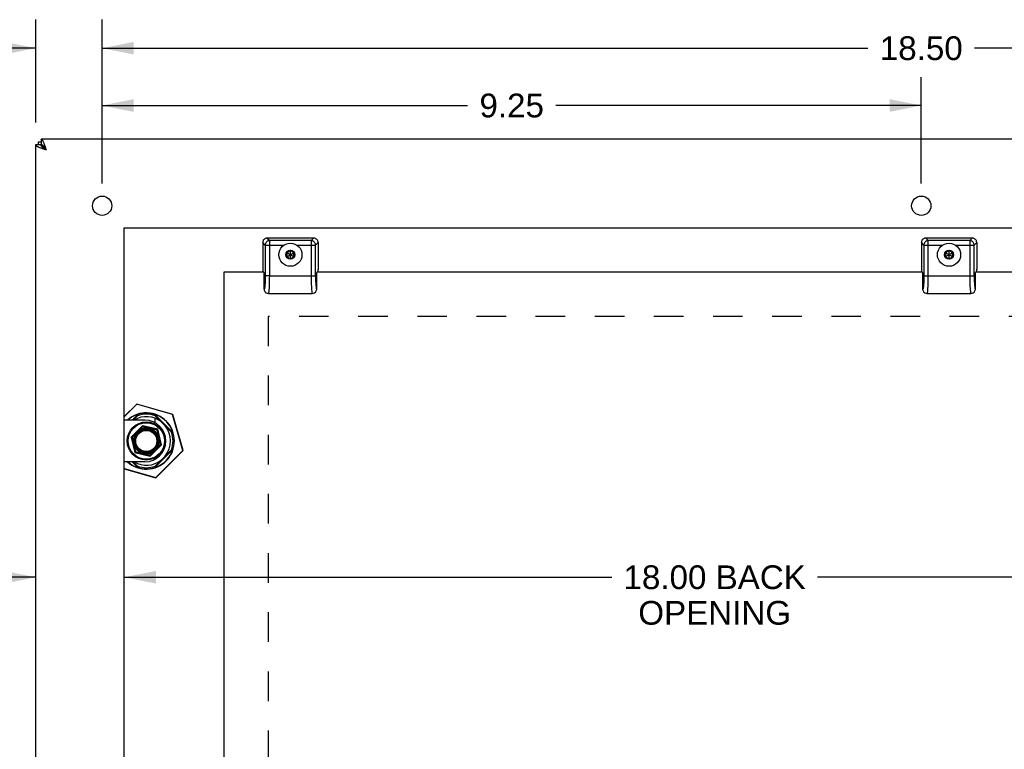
# Model space of a CAD drawing. Header units: inches. Extents: x 0 to 60.7, y 0 to 39.3.
# Tile 14 of 16: x 37.1 to 48.3, y 21.4 to 29.7. Entities that reach past the tile are written whole.
import ezdxf

# ---------------------------------------------------------------- set-up
doc = ezdxf.new("R2010")
doc.units = ezdxf.units.IN
doc.header["$LTSCALE"] = 3.339286
doc.header["$MEASUREMENT"] = 0
doc.linetypes.add('HIDDEN', pattern=[0.2, 0.1, -0.1])
doc.layers.get('0').update_dxf_attribs({"linetype": 'CONTINUOUS'})
for name, color, linetype in [('02___PRT_ALL_AXES', 7, 'CONTINUOUS'), ('DEFAULT_2', 8, 'HIDDEN'), ('DIMENSIONS', 7, 'CONTINUOUS')]:
    doc.layers.add(name, color=color, linetype=linetype)
doc.styles.get("Standard").update_dxf_attribs({"font": 'arial.ttf'})
doc.dimstyles.new('DIMSTYLE_1', dxfattribs={"dimtxt": 0.267857, "dimasz": 0.357143, "dimexe": 0.09, "dimexo": 0.07, "dimgap": 0.0375, "dimtad": 0, "dimtih": 1, "dimtoh": 1, "dimzin": 4, "dimdsep": 46, "dimtxsty": 'Standard', "dimblk": '_FILLED', "dimblk1": '_FILLED', "dimblk2": '_FILLED', "dimcen": 0.09, "dimazin": 1, "dimtfac": 1, "dimtofl": 0, "dimtmove": 0, "dimatfit": 3, "dimldrblk": '_FILLED', "dimfxl": 0, "dimtolj": 1, "dimtzin": 4, "dimarcsym": 0})

# ---------------------------------------------------------------- blocks, each defined once
blk = doc.blocks.new('_FILLED')
at = {"color": 0, "linetype": 'ByBlock'}
blk.add_solid([(0, 0), (-1, 0.2), (-1, -0.2)], dxfattribs=at)
blk = doc.blocks.new('*D1')
at = {"layer": 'DIMENSIONS', "color": 2, "linetype": 'Continuous'}
for p, q in [((38.071, 27.808), (38.071, 29.659)), ((56.571, 27.808), (56.571, 29.659)), ((38.071, 29.337), (46.719, 29.337)), ((56.571, 29.337), (47.923, 29.337))]:
    blk.add_line(p, q, dxfattribs=at)
at = {"layer": 'DIMENSIONS', "color": 2, "linetype": 'Continuous', "xscale": 0.3571428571, "yscale": 0.3571428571, "zscale": 0.3571428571, "rotation": 180}
blk.add_blockref('_FILLED', (38.071, 29.337), dxfattribs=at)
at = {"layer": 'DIMENSIONS', "color": 2, "linetype": 'Continuous', "xscale": 0.3571428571, "yscale": 0.3571428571, "zscale": 0.3571428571}
blk.add_blockref('_FILLED', (56.571, 29.337), dxfattribs=at)
at = {"layer": 'DIMENSIONS', "color": 2, "linetype": 'Continuous', "insert": (47.321, 29.471), "char_height": 0.2679, "width": 0.93601, "attachment_point": 2, "line_spacing_factor": 0.9}
blk.add_mtext('18.50', dxfattribs=at)
blk = doc.blocks.new('*D5')
at = {"layer": 'DIMENSIONS', "color": 2, "linetype": 'Continuous'}
for p, q in [((37.321, 28.498), (37.321, 29.659)), ((38.071, 27.808), (38.071, 29.659)), ((37.321, 29.337), (36.467, 29.337)), ((38.071, 29.337), (38.785, 29.337))]:
    blk.add_line(p, q, dxfattribs=at)
at = {"layer": 'DIMENSIONS', "color": 2, "linetype": 'Continuous', "xscale": 0.3571428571, "yscale": 0.3571428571, "zscale": 0.3571428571}
blk.add_blockref('_FILLED', (37.321, 29.337), dxfattribs=at)
at = {"layer": 'DIMENSIONS', "color": 2, "linetype": 'Continuous', "xscale": 0.3571428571, "yscale": 0.3571428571, "zscale": 0.3571428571, "rotation": 180}
blk.add_blockref('_FILLED', (38.071, 29.337), dxfattribs=at)
at = {"layer": 'DIMENSIONS', "color": 2, "linetype": 'Continuous', "insert": (36.333, 29.471), "char_height": 0.2679, "width": 0.60243, "attachment_point": 3, "line_spacing_factor": 0.9}
blk.add_mtext('.75\\Ptyp.', dxfattribs=at)
blk = doc.blocks.new('*D10')
at = {"layer": 'DIMENSIONS', "color": 2, "linetype": 'Continuous'}
for p, q in [((38.071, 27.808), (38.071, 29.011)), ((47.321, 27.808), (47.321, 29.011)), ((38.071, 28.69), (42.198, 28.69)), ((47.321, 28.69), (43.194, 28.69))]:
    blk.add_line(p, q, dxfattribs=at)
at = {"layer": 'DIMENSIONS', "color": 2, "linetype": 'Continuous', "xscale": 0.3571428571, "yscale": 0.3571428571, "zscale": 0.3571428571, "rotation": 180}
blk.add_blockref('_FILLED', (38.071, 28.69), dxfattribs=at)
at = {"layer": 'DIMENSIONS', "color": 2, "linetype": 'Continuous', "xscale": 0.3571428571, "yscale": 0.3571428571, "zscale": 0.3571428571}
blk.add_blockref('_FILLED', (47.321, 28.69), dxfattribs=at)
at = {"layer": 'DIMENSIONS', "color": 2, "linetype": 'Continuous', "insert": (42.696, 28.824), "char_height": 0.2679, "width": 0.72789, "attachment_point": 2, "line_spacing_factor": 0.9}
blk.add_mtext('9.25', dxfattribs=at)
blk = doc.blocks.new('*D12')
at = {"layer": 'DIMENSIONS', "color": 2, "linetype": 'Continuous'}
for p, q in [((37.321, 23.365), (36.507, 23.365)), ((38.321, 23.365), (39.035, 23.365))]:
    blk.add_line(p, q, dxfattribs=at)
at = {"layer": 'DIMENSIONS', "color": 2, "linetype": 'Continuous', "xscale": 0.3571428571, "yscale": 0.3571428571, "zscale": 0.3571428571}
blk.add_blockref('_FILLED', (37.321, 23.365), dxfattribs=at)
at = {"layer": 'DIMENSIONS', "color": 2, "linetype": 'Continuous', "xscale": 0.3571428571, "yscale": 0.3571428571, "zscale": 0.3571428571, "rotation": 180}
blk.add_blockref('_FILLED', (38.321, 23.365), dxfattribs=at)
at = {"layer": 'DIMENSIONS', "color": 2, "linetype": 'Continuous', "insert": (36.373, 23.499), "char_height": 0.2679, "width": 0.72789, "attachment_point": 3, "line_spacing_factor": 0.9}
blk.add_mtext('1.00\\Ptyp.', dxfattribs=at)
blk = doc.blocks.new('*D13')
at = {"layer": 'DIMENSIONS', "color": 2, "linetype": 'Continuous'}
for p, q in [((38.321, 23.365), (43.826, 23.365)), ((56.321, 23.365), (46.15, 23.365))]:
    blk.add_line(p, q, dxfattribs=at)
at = {"layer": 'DIMENSIONS', "color": 2, "linetype": 'Continuous', "xscale": 0.3571428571, "yscale": 0.3571428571, "zscale": 0.3571428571, "rotation": 180}
blk.add_blockref('_FILLED', (38.321, 23.365), dxfattribs=at)
at = {"layer": 'DIMENSIONS', "color": 2, "linetype": 'Continuous', "xscale": 0.3571428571, "yscale": 0.3571428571, "zscale": 0.3571428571}
blk.add_blockref('_FILLED', (56.321, 23.365), dxfattribs=at)
at = {"layer": 'DIMENSIONS', "color": 2, "linetype": 'Continuous', "insert": (44.988, 23.499), "char_height": 0.2679, "width": 2.05623, "attachment_point": 2, "line_spacing_factor": 0.9}
blk.add_mtext('18.00 BACK\\POPENING', dxfattribs=at)

msp = doc.modelspace()

# ---------------------------------------------------------------- linework, layer by layer
at = {"color": 3, "linetype": 'Continuous'}
for p, q in [((37.3211, 12.3681), (37.3211, 28.2481)), ((37.3517, 28.2781), (37.3811, 28.2781)), ((57.2611, 28.3081), (37.3811, 28.3081)), ((39.4467, 26.8081), (39.4467, 20.6066)), ((39.8982, 26.8081), (39.4467, 26.8081)), ((47.3357, 26.8081), (40.4952, 26.8081)), ((54.7732, 26.8081), (47.9327, 26.8081))]:
    msp.add_line(p, q, dxfattribs=at)
at = {"color": 7, "linetype": 'Continuous'}
for p, q in [((37.3211, 28.2481), (37.3811, 28.2481)), ((37.3517, 28.2481), (37.3517, 28.2781)), ((37.3811, 28.3081), (37.3811, 28.2481)), ((37.4025, 28.2148), (37.4025, 28.2267)), ((37.4411, 28.1881), (37.4025, 28.2267)), ((37.4025, 28.2267), (37.4144, 28.2267)), ((39.8842, 27.1433), (39.8842, 26.8603)), ((39.913, 27.1145), (39.8842, 27.1433)), ((39.934, 27.1931), (39.9628, 27.1643)), ((40.4594, 27.1931), (39.934, 27.1931)), ((39.9628, 26.7681), (39.9628, 27.1643)), ((40.4306, 27.1643), (39.9628, 27.1643)), ((40.4306, 27.1643), (40.4594, 27.1931)), ((40.4306, 27.1643), (40.4306, 26.7681)), ((40.5092, 27.1433), (40.4804, 27.1145)), ((40.5092, 27.1433), (40.5092, 26.8603)), ((47.3217, 27.1433), (47.3217, 26.8603)), ((47.3505, 27.1145), (47.3217, 27.1433)), ((47.3715, 27.1931), (47.4003, 27.1643)), ((47.8969, 27.1931), (47.3715, 27.1931)), ((47.4003, 26.7681), (47.4003, 27.1643)), ((47.8681, 27.1643), (47.4003, 27.1643)), ((47.8681, 27.1643), (47.8969, 27.1931)), ((47.8681, 27.1643), (47.8681, 26.7681)), ((47.9467, 27.1433), (47.9179, 27.1145)), ((47.9467, 27.1433), (47.9467, 26.8603)), ((39.913, 27.1145), (39.913, 26.7641)), ((39.913, 27.1145), (40.1239, 27.1145)), ((40.1967, 27.054), (40.1548, 27.0298)), ((40.1548, 26.9814), (40.2386, 27.0298)), ((40.1548, 27.0298), (40.1548, 26.9814)), ((40.1548, 27.0298), (40.2386, 26.9814)), ((40.1967, 27.0513), (40.1572, 27.0285)), ((40.1572, 27.0285), (40.1572, 26.9828)), ((40.1967, 26.9572), (40.1967, 27.054)), ((40.2386, 27.0298), (40.1967, 27.054)), ((40.2363, 27.0285), (40.1967, 27.0513)), ((40.2363, 26.9828), (40.2363, 27.0285)), ((40.2386, 26.9814), (40.2386, 27.0298)), ((40.2695, 27.1145), (40.4804, 27.1145)), ((40.4804, 26.7681), (40.4804, 27.1145)), ((47.3505, 27.1145), (47.3505, 26.7641)), ((47.3505, 27.1145), (47.5614, 27.1145)), ((47.6342, 27.054), (47.5923, 27.0298)), ((47.5923, 26.9814), (47.6761, 27.0298)), ((47.5923, 27.0298), (47.5923, 26.9814)), ((47.5923, 27.0298), (47.6761, 26.9814)), ((47.6342, 27.0513), (47.5947, 27.0285)), ((47.5947, 27.0285), (47.5947, 26.9828)), ((47.6342, 26.9572), (47.6342, 27.054)), ((47.6761, 27.0298), (47.6342, 27.054)), ((47.6738, 27.0285), (47.6342, 27.0513)), ((47.6738, 26.9828), (47.6738, 27.0285)), ((47.6761, 26.9814), (47.6761, 27.0298)), ((47.707, 27.1145), (47.9179, 27.1145)), ((47.9179, 26.7681), (47.9179, 27.1145)), ((40.1548, 26.9814), (40.1967, 26.9572)), ((40.1572, 26.9828), (40.1967, 26.96)), ((40.1967, 26.96), (40.2363, 26.9828)), ((40.1967, 26.9572), (40.2386, 26.9814)), ((47.5923, 26.9814), (47.6342, 26.9572)), ((47.5947, 26.9828), (47.6342, 26.96)), ((47.6342, 26.96), (47.6738, 26.9828)), ((47.6342, 26.9572), (47.6761, 26.9814)), ((39.8879, 26.8144), (39.8942, 26.8081)), ((39.8982, 26.8041), (39.8982, 26.6194)), ((40.4952, 26.6194), (40.4952, 26.8041)), ((40.4992, 26.8081), (40.5055, 26.8144)), ((47.3254, 26.8144), (47.3317, 26.8081)), ((47.3357, 26.8041), (47.3357, 26.6194)), ((47.9327, 26.6194), (47.9327, 26.8041)), ((47.9367, 26.8081), (47.943, 26.8144)), ((39.9109, 26.6871), (39.9107, 26.6837)), ((39.9112, 26.6914), (39.9109, 26.6871)), ((39.9114, 26.696), (39.9112, 26.6914)), ((39.9114, 26.696), (39.9114, 26.696)), ((39.912, 26.7096), (39.9119, 26.7063)), ((39.9121, 26.7142), (39.912, 26.7096)), ((39.9123, 26.7185), (39.9121, 26.7142)), ((39.9124, 26.7237), (39.9123, 26.7185)), ((39.9125, 26.7276), (39.9124, 26.7237)), ((39.9126, 26.7319), (39.9125, 26.7276)), ((39.9127, 26.7365), (39.9126, 26.7319)), ((39.9128, 26.7419), (39.9127, 26.7365)), ((39.9129, 26.7454), (39.9128, 26.7419)), ((39.913, 26.7552), (39.9129, 26.7504)), ((39.9129, 26.7504), (39.9129, 26.7454)), ((39.929, 26.7681), (39.913, 26.7681)), ((39.913, 26.7641), (39.913, 26.7598)), ((39.913, 26.7598), (39.913, 26.7552)), ((39.9628, 26.7681), (39.929, 26.7681)), ((39.9628, 26.7681), (40.4804, 26.7681)), ((47.3484, 26.6871), (47.3482, 26.6837)), ((47.3487, 26.6914), (47.3484, 26.6871)), ((47.3489, 26.696), (47.3487, 26.6914)), ((47.3489, 26.696), (47.3489, 26.696)), ((47.3495, 26.7096), (47.3494, 26.7063)), ((47.3496, 26.7142), (47.3495, 26.7096)), ((47.3498, 26.7185), (47.3496, 26.7142)), ((47.3499, 26.7237), (47.3498, 26.7185)), ((47.35, 26.7276), (47.3499, 26.7237)), ((47.3501, 26.7319), (47.35, 26.7276)), ((47.3502, 26.7365), (47.3501, 26.7319)), ((47.3503, 26.7401), (47.3502, 26.7365)), ((47.3504, 26.7454), (47.3503, 26.7401)), ((47.3505, 26.7552), (47.3504, 26.7504)), ((47.3504, 26.7504), (47.3504, 26.7454)), ((47.3505, 26.7681), (47.9179, 26.7681)), ((47.3505, 26.7641), (47.3505, 26.7598)), ((47.3505, 26.7598), (47.3505, 26.7552)), ((39.9089, 26.6586), (39.9087, 26.6566)), ((39.9091, 26.6608), (39.9089, 26.6586)), ((39.9093, 26.6631), (39.9091, 26.6608)), ((39.9095, 26.6654), (39.9093, 26.6631)), ((39.9097, 26.6689), (39.9095, 26.6654)), ((39.91, 26.6726), (39.9097, 26.6689)), ((39.9103, 26.6763), (39.91, 26.6726)), ((39.9105, 26.6803), (39.9103, 26.6763)), ((39.9107, 26.6837), (39.9105, 26.6803)), ((47.3464, 26.6586), (47.3462, 26.6566)), ((47.3466, 26.6608), (47.3464, 26.6586)), ((47.3468, 26.6631), (47.3466, 26.6608)), ((47.347, 26.6654), (47.3468, 26.6631)), ((47.3472, 26.6689), (47.347, 26.6654)), ((47.3475, 26.6726), (47.3472, 26.6689)), ((47.3478, 26.6763), (47.3475, 26.6726)), ((47.348, 26.6803), (47.3478, 26.6763)), ((47.3482, 26.6837), (47.348, 26.6803)), ((39.9497, 26.5681), (39.9497, 26.5681)), ((39.9497, 26.5681), (40.4437, 26.5681)), ((40.4436, 26.5681), (40.4437, 26.5681)), ((47.3872, 26.5681), (47.8812, 26.5681)), ((47.3872, 26.5681), (47.3872, 26.5681)), ((47.8811, 26.5681), (47.8812, 26.5681)), ((38.4609, 25.319), (38.3211, 25.1793)), ((38.4628, 25.3171), (38.3211, 25.1754)), ((38.4628, 25.3171), (38.4609, 25.319)), ((38.4628, 25.3171), (38.4635, 25.3197)), ((38.8673, 25.2007), (38.4628, 25.3171)), ((38.868, 25.2033), (38.4635, 25.3197)), ((38.5537, 25.1393), (38.3211, 25.1393)), ((38.4734, 25.2029), (38.4099, 25.1393)), ((38.4208, 25.1393), (38.4691, 25.1876)), ((38.8694, 24.9994), (38.6659, 25.2029)), ((38.6702, 25.1876), (38.8542, 25.0037)), ((38.6702, 25.1085), (38.6702, 25.1581)), ((38.8673, 25.2007), (38.868, 25.2033)), ((38.8673, 25.2007), (38.8699, 25.2015)), ((38.9836, 24.7963), (38.8673, 25.2007)), ((38.9862, 24.797), (38.8699, 25.2015)), ((38.5255, 25.0746), (38.3982, 24.9473)), ((38.5286, 25.0636), (38.4881, 25.0231)), ((38.4881, 25.0231), (38.4904, 25.0198)), ((38.5286, 25.0636), (38.5255, 25.0746)), ((38.7009, 25.0344), (38.5255, 25.0746)), ((38.6926, 25.026), (38.5286, 25.0636)), ((38.6926, 25.026), (38.7009, 25.0344)), ((38.7301, 24.8621), (38.6926, 25.026)), ((38.7411, 24.8589), (38.7009, 25.0344)), ((38.3982, 24.9473), (38.4384, 24.7719)), ((38.4092, 24.9442), (38.3982, 24.9473)), ((38.4496, 24.9846), (38.4092, 24.9442)), ((38.4092, 24.9442), (38.4467, 24.7802)), ((38.4496, 24.9846), (38.453, 24.9824)), ((38.6138, 24.7317), (38.7411, 24.8589)), ((38.6659, 24.6034), (38.8694, 24.8069)), ((38.8542, 24.8026), (38.6702, 24.6186)), ((38.6765, 24.4892), (38.9836, 24.7963)), ((38.6785, 24.4872), (38.9855, 24.7943)), ((38.6897, 24.8216), (38.6864, 24.8239)), ((38.6897, 24.8216), (38.7301, 24.8621)), ((38.7301, 24.8621), (38.7411, 24.8589)), ((38.7897, 24.9033), (38.7897, 24.9029)), ((38.9836, 24.7963), (38.9862, 24.797)), ((38.9836, 24.7963), (38.9855, 24.7943)), ((38.4467, 24.7802), (38.4384, 24.7719)), ((38.4384, 24.7719), (38.6138, 24.7317)), ((38.4467, 24.7802), (38.6107, 24.7426)), ((38.6107, 24.7426), (38.6512, 24.7831)), ((38.6107, 24.7426), (38.6138, 24.7317)), ((38.6512, 24.7831), (38.6489, 24.7864)), ((38.5537, 24.6669), (38.3211, 24.6669)), ((38.3211, 24.5914), (38.6765, 24.4892)), ((38.3211, 24.5886), (38.6758, 24.4866)), ((38.4099, 24.6669), (38.4734, 24.6034)), ((38.4691, 24.6186), (38.4208, 24.6669)), ((38.6765, 24.4892), (38.6758, 24.4866)), ((38.6765, 24.4892), (38.6785, 24.4872))]:
    msp.add_line(p, q, dxfattribs=at)
at = {"color": 3, "linetype": 'Continuous'}
for points in [[(37.4411, 28.1881), (37.4339, 28.1904), (37.4266, 28.1927), (37.4195, 28.195), (37.4124, 28.1974), (37.4054, 28.1997), (37.3986, 28.202), (37.3919, 28.2043), (37.3853, 28.2066), (37.379, 28.2089), (37.3729, 28.2112), (37.3671, 28.2135), (37.3615, 28.2158), (37.3563, 28.2181), (37.3513, 28.2204), (37.3466, 28.2227), (37.3423, 28.225), (37.3384, 28.2274), (37.3349, 28.2297), (37.3317, 28.232), (37.3289, 28.2343), (37.3265, 28.2366), (37.3246, 28.2389), (37.3231, 28.2412), (37.322, 28.2435), (37.3213, 28.2458), (37.3211, 28.2481)], [(37.4411, 28.1881), (37.4388, 28.1954), (37.4365, 28.2026), (37.4342, 28.2098), (37.4319, 28.2168), (37.4296, 28.2238), (37.4273, 28.2307), (37.425, 28.2374), (37.4226, 28.2439), (37.4203, 28.2502), (37.418, 28.2563), (37.4157, 28.2621), (37.4134, 28.2677), (37.4111, 28.273), (37.4088, 28.2779), (37.4065, 28.2826), (37.4042, 28.2869), (37.4019, 28.2908), (37.3996, 28.2944), (37.3973, 28.2976), (37.395, 28.3003), (37.3926, 28.3027), (37.3903, 28.3046), (37.388, 28.3062), (37.3857, 28.3072), (37.3834, 28.3079), (37.3811, 28.3081)]]:
    msp.add_lwpolyline(points, dxfattribs=at)
at = {"color": 7, "linetype": 'Continuous'}
for points in [[(37.3811, 28.2481), (37.3813, 28.2463), (37.3817, 28.2446), (37.3825, 28.2428), (37.3836, 28.241), (37.385, 28.2392), (37.3867, 28.2374), (37.3887, 28.2356), (37.391, 28.2338), (37.3935, 28.232), (37.3963, 28.2303), (37.3993, 28.2285), (37.4025, 28.2267)], [(37.4411, 28.1881), (37.4381, 28.1928), (37.4351, 28.1975), (37.4321, 28.2021), (37.4291, 28.2067), (37.4261, 28.2111), (37.4231, 28.2154), (37.4201, 28.2195), (37.4171, 28.2234), (37.4141, 28.2271), (37.4111, 28.2305), (37.4081, 28.2338), (37.4051, 28.2367), (37.4021, 28.2393), (37.3991, 28.2416), (37.3961, 28.2435), (37.3931, 28.2452), (37.3901, 28.2465), (37.3871, 28.2474), (37.3841, 28.2479), (37.3811, 28.2481)], [(37.4411, 28.1881), (37.4364, 28.1911), (37.4317, 28.1941), (37.4271, 28.1971), (37.4226, 28.2001), (37.4181, 28.2031), (37.4139, 28.2061), (37.4098, 28.2091), (37.4059, 28.2121), (37.4022, 28.2151), (37.3987, 28.2181), (37.3955, 28.2211), (37.3926, 28.2241), (37.3899, 28.2271), (37.3877, 28.2301), (37.3857, 28.2331), (37.3841, 28.2361), (37.3828, 28.2391), (37.3818, 28.2421), (37.3813, 28.2451), (37.3811, 28.2481)], [(37.3811, 28.2481), (37.3829, 28.248), (37.3847, 28.2475), (37.3865, 28.2467), (37.3883, 28.2456), (37.39, 28.2442), (37.3918, 28.2425), (37.3936, 28.2405), (37.3954, 28.2383), (37.3972, 28.2357), (37.399, 28.2329), (37.4008, 28.2299), (37.4025, 28.2267)], [(39.8988, 27.1785), (39.8945, 27.1736), (39.8909, 27.1683), (39.888, 27.1624), (39.8859, 27.1562), (39.8846, 27.1499), (39.8842, 27.1433)], [(39.934, 27.1931), (39.9274, 27.1927), (39.9211, 27.1914), (39.9149, 27.1893), (39.9091, 27.1865), (39.9037, 27.1829), (39.8988, 27.1785)], [(39.9277, 27.1496), (39.9234, 27.1447), (39.9198, 27.1393), (39.9169, 27.1335), (39.9148, 27.1273), (39.9135, 27.121), (39.913, 27.1145)], [(39.9628, 27.1643), (39.9564, 27.1638), (39.95, 27.1625), (39.9439, 27.1604), (39.938, 27.1575), (39.9326, 27.1539), (39.9277, 27.1496)], [(40.4657, 27.1496), (40.4608, 27.1539), (40.4554, 27.1575), (40.4496, 27.1604), (40.4434, 27.1625), (40.4371, 27.1638), (40.4306, 27.1643)], [(40.4946, 27.1785), (40.4897, 27.1829), (40.4843, 27.1865), (40.4785, 27.1893), (40.4723, 27.1914), (40.466, 27.1927), (40.4594, 27.1931)], [(40.4804, 27.1145), (40.4799, 27.121), (40.4786, 27.1273), (40.4765, 27.1335), (40.4736, 27.1393), (40.47, 27.1447), (40.4657, 27.1496)], [(40.5092, 27.1433), (40.5088, 27.1499), (40.5075, 27.1562), (40.5054, 27.1624), (40.5025, 27.1683), (40.4989, 27.1736), (40.4946, 27.1785)], [(47.3363, 27.1785), (47.332, 27.1736), (47.3284, 27.1683), (47.3255, 27.1624), (47.3234, 27.1562), (47.3221, 27.1499), (47.3217, 27.1433)], [(47.3715, 27.1931), (47.3649, 27.1927), (47.3586, 27.1914), (47.3524, 27.1893), (47.3466, 27.1865), (47.3412, 27.1829), (47.3363, 27.1785)], [(47.3652, 27.1496), (47.3609, 27.1447), (47.3573, 27.1393), (47.3544, 27.1335), (47.3523, 27.1273), (47.351, 27.121), (47.3505, 27.1145)], [(47.4003, 27.1643), (47.3939, 27.1638), (47.3875, 27.1625), (47.3814, 27.1604), (47.3755, 27.1575), (47.3701, 27.1539), (47.3652, 27.1496)], [(47.9032, 27.1496), (47.8983, 27.1539), (47.8929, 27.1575), (47.8871, 27.1604), (47.8809, 27.1625), (47.8746, 27.1638), (47.8681, 27.1643)], [(47.9321, 27.1785), (47.9272, 27.1829), (47.9218, 27.1865), (47.916, 27.1893), (47.9098, 27.1914), (47.9035, 27.1927), (47.8969, 27.1931)], [(47.9179, 27.1145), (47.9174, 27.121), (47.9161, 27.1273), (47.914, 27.1335), (47.9111, 27.1393), (47.9075, 27.1447), (47.9032, 27.1496)], [(47.9467, 27.1433), (47.9463, 27.1499), (47.945, 27.1562), (47.9429, 27.1624), (47.94, 27.1683), (47.9364, 27.1736), (47.9321, 27.1785)], [(40.5081, 26.8292), (40.5078, 26.8252), (40.5074, 26.8218), (40.507, 26.819), (40.5065, 26.8168), (40.506, 26.8153), (40.5055, 26.8144)], [(40.5092, 26.8603), (40.5092, 26.8546), (40.5091, 26.849), (40.5089, 26.8436), (40.5087, 26.8384), (40.5085, 26.8337), (40.5081, 26.8292)], [(47.9456, 26.8292), (47.9453, 26.8252), (47.9449, 26.8218), (47.9445, 26.819), (47.944, 26.8168), (47.9435, 26.8153), (47.943, 26.8144)], [(47.9467, 26.8603), (47.9467, 26.8546), (47.9466, 26.849), (47.9464, 26.8436), (47.9462, 26.8384), (47.946, 26.8337), (47.9456, 26.8292)], [(39.9119, 26.7063), (39.9115, 26.6978), (39.9114, 26.696)], [(39.959, 26.6267), (39.9601, 26.6462), (39.9611, 26.6676), (39.9618, 26.6904), (39.9623, 26.7147), (39.9627, 26.7408), (39.9628, 26.7681)], [(40.4306, 26.7681), (40.4307, 26.742), (40.431, 26.7163), (40.4316, 26.6915), (40.4323, 26.668), (40.4333, 26.6463), (40.4344, 26.6267)], [(40.4804, 26.7681), (40.4807, 26.7355), (40.4816, 26.7058), (40.483, 26.6787), (40.4848, 26.6555), (40.4871, 26.6374), (40.4896, 26.6248), (40.4923, 26.619), (40.4952, 26.6194)], [(47.3494, 26.7063), (47.349, 26.6978), (47.3489, 26.696)], [(47.3965, 26.6267), (47.3976, 26.6462), (47.3986, 26.6676), (47.3993, 26.6904), (47.3998, 26.7147), (47.4002, 26.7408), (47.4003, 26.7681)], [(47.8681, 26.7681), (47.8682, 26.742), (47.8685, 26.7163), (47.8691, 26.6915), (47.8698, 26.668), (47.8708, 26.6463), (47.8719, 26.6267)], [(47.9179, 26.7681), (47.9182, 26.7355), (47.9191, 26.7058), (47.9205, 26.6787), (47.9223, 26.6555), (47.9246, 26.6374), (47.9271, 26.6248), (47.9298, 26.619), (47.9327, 26.6194)], [(39.8982, 26.6194), (39.8989, 26.6115), (39.9007, 26.6039), (39.9037, 26.5965), (39.9079, 26.5896), (39.9101, 26.5868)], [(39.8993, 26.6183), (39.8993, 26.6183), (39.8993, 26.6183), (39.8993, 26.6183), (39.8992, 26.6183), (39.8991, 26.6184), (39.8989, 26.6186), (39.8986, 26.6189), (39.8982, 26.6194)], [(39.9008, 26.6185), (39.9008, 26.6184), (39.9007, 26.6184), (39.9006, 26.6184), (39.9006, 26.6183), (39.9005, 26.6183), (39.9004, 26.6182), (39.9004, 26.6182), (39.9003, 26.6182), (39.9002, 26.6182), (39.9001, 26.6181), (39.9001, 26.6181), (39.9, 26.6181), (39.8999, 26.6181), (39.8998, 26.6181), (39.8998, 26.6181), (39.8997, 26.6181), (39.8996, 26.6182), (39.8995, 26.6182), (39.8994, 26.6182), (39.8994, 26.6182), (39.8993, 26.6183), (39.8993, 26.6183), (39.8993, 26.6183)], [(39.9036, 26.6241), (39.9033, 26.6233), (39.9032, 26.6229), (39.903, 26.6225), (39.9029, 26.6221), (39.9028, 26.6218), (39.9026, 26.6214), (39.9025, 26.6211), (39.9024, 26.6208), (39.9022, 26.6205), (39.9021, 26.6202), (39.902, 26.62), (39.9018, 26.6197), (39.9017, 26.6195), (39.9015, 26.6193), (39.9014, 26.6191), (39.9013, 26.6189), (39.9011, 26.6188), (39.901, 26.6186), (39.9009, 26.6186), (39.9008, 26.6185)], [(39.9087, 26.6566), (39.9084, 26.6537), (39.9082, 26.6518), (39.908, 26.65), (39.9078, 26.6482), (39.9076, 26.6465), (39.9074, 26.6447), (39.9071, 26.643), (39.9069, 26.6414), (39.9067, 26.6397), (39.9064, 26.6381), (39.9062, 26.6365), (39.9059, 26.635), (39.9057, 26.6335), (39.9054, 26.6321), (39.9052, 26.6307), (39.9049, 26.6294), (39.9046, 26.6281), (39.9043, 26.6269), (39.904, 26.6256), (39.9037, 26.6246), (39.9036, 26.6241)], [(39.9101, 26.5868), (39.9127, 26.5839), (39.9229, 26.5757), (39.9357, 26.5701), (39.9497, 26.5681)], [(39.9497, 26.5681), (39.9505, 26.5685), (39.9523, 26.5721), (39.9541, 26.5799), (39.9559, 26.5919), (39.9575, 26.6075), (39.959, 26.6267)], [(40.4344, 26.6267), (40.4359, 26.6081), (40.4374, 26.5926), (40.4392, 26.5805), (40.441, 26.5724), (40.4428, 26.5686), (40.4436, 26.5681)], [(40.4436, 26.5681), (40.4578, 26.5702), (40.4706, 26.5758), (40.4809, 26.5841), (40.4836, 26.5872)], [(40.4836, 26.5872), (40.4854, 26.5895), (40.4896, 26.5964), (40.4927, 26.6038), (40.4945, 26.6115), (40.4952, 26.6194)], [(47.3357, 26.6194), (47.3364, 26.6115), (47.3382, 26.6039), (47.3412, 26.5965), (47.3454, 26.5896), (47.3476, 26.5868)], [(47.3368, 26.6183), (47.3368, 26.6183), (47.3368, 26.6183), (47.3368, 26.6183), (47.3367, 26.6183), (47.3366, 26.6184), (47.3364, 26.6186), (47.3361, 26.6189), (47.3357, 26.6194)], [(47.3383, 26.6185), (47.3383, 26.6184), (47.3382, 26.6184), (47.3381, 26.6184), (47.3381, 26.6183), (47.338, 26.6183), (47.3379, 26.6182), (47.3379, 26.6182), (47.3378, 26.6182), (47.3377, 26.6182), (47.3376, 26.6181), (47.3376, 26.6181), (47.3375, 26.6181), (47.3374, 26.6181), (47.3373, 26.6181), (47.3373, 26.6181), (47.3372, 26.6181), (47.3371, 26.6182), (47.337, 26.6182), (47.3369, 26.6182), (47.3369, 26.6182), (47.3368, 26.6183), (47.3368, 26.6183), (47.3368, 26.6183)], [(47.3411, 26.6241), (47.3408, 26.6233), (47.3407, 26.6229), (47.3405, 26.6225), (47.3404, 26.6221), (47.3403, 26.6218), (47.3401, 26.6214), (47.34, 26.6211), (47.3399, 26.6208), (47.3397, 26.6205), (47.3396, 26.6202), (47.3395, 26.62), (47.3393, 26.6197), (47.3392, 26.6195), (47.339, 26.6193), (47.3389, 26.6191), (47.3388, 26.6189), (47.3386, 26.6188), (47.3385, 26.6186), (47.3384, 26.6186), (47.3383, 26.6185)], [(47.3462, 26.6566), (47.3459, 26.6537), (47.3457, 26.6518), (47.3455, 26.65), (47.3453, 26.6482), (47.3451, 26.6465), (47.3449, 26.6447), (47.3446, 26.643), (47.3444, 26.6414), (47.3442, 26.6397), (47.3439, 26.6381), (47.3437, 26.6365), (47.3434, 26.635), (47.3432, 26.6335), (47.3429, 26.6321), (47.3427, 26.6307), (47.3424, 26.6294), (47.3421, 26.6281), (47.3418, 26.6269), (47.3415, 26.6256), (47.3412, 26.6246), (47.3411, 26.6241)], [(47.3476, 26.5868), (47.3502, 26.5839), (47.3604, 26.5757), (47.3732, 26.5701), (47.3872, 26.5681)], [(47.3872, 26.5681), (47.388, 26.5685), (47.3898, 26.5721), (47.3916, 26.5799), (47.3934, 26.5919), (47.395, 26.6075), (47.3965, 26.6267)], [(47.8719, 26.6267), (47.8734, 26.6081), (47.8749, 26.5926), (47.8767, 26.5805), (47.8785, 26.5724), (47.8803, 26.5686), (47.8811, 26.5681)], [(47.8811, 26.5681), (47.8953, 26.5702), (47.9081, 26.5758), (47.9184, 26.5841), (47.9211, 26.5872)], [(47.9211, 26.5872), (47.9229, 26.5895), (47.9271, 26.5964), (47.9302, 26.6038), (47.932, 26.6115), (47.9327, 26.6194)], [(38.4496, 24.9846), (38.4507, 24.9866), (38.4518, 24.9886), (38.4531, 24.9907), (38.4544, 24.9928), (38.4559, 24.995), (38.4575, 24.9973), (38.4594, 24.9997), (38.4613, 25.002), (38.4635, 25.0044), (38.4657, 25.0068), (38.4681, 25.0091), (38.4705, 25.0112), (38.4729, 25.0133), (38.4753, 25.0151), (38.4777, 25.0168), (38.4799, 25.0183), (38.4821, 25.0197), (38.4842, 25.021), (38.4862, 25.0221), (38.4881, 25.0231)], [(38.6897, 24.8216), (38.6886, 24.8197), (38.6875, 24.8176), (38.6863, 24.8156), (38.6849, 24.8134), (38.6834, 24.8112), (38.6818, 24.8089), (38.6799, 24.8066), (38.678, 24.8042), (38.6758, 24.8018), (38.6736, 24.7995), (38.6712, 24.7972), (38.6688, 24.795), (38.6664, 24.793), (38.664, 24.7911), (38.6617, 24.7894), (38.6594, 24.7879), (38.6572, 24.7865), (38.6551, 24.7853), (38.6531, 24.7841), (38.6512, 24.7831)]]:
    msp.add_lwpolyline(points, dxfattribs=at)
for centre, radius in [((40.1967, 27.0056), 0.131), ((47.6342, 27.0056), 0.131), ((40.1967, 27.0056), 0.0514), ((47.6342, 27.0056), 0.0514), ((38.5697, 24.9031), 0.215), ((38.5697, 24.9031), 0.205), ((38.5697, 24.9031), 0.1411), ((38.5697, 24.9031), 0.1343), ((38.5697, 24.9031), 0.1272), ((38.5697, 24.9031), 0.1193)]:
    msp.add_circle(centre, radius, dxfattribs=at)
for centre, radius, start, end in [((38.4628, 25.3171), 0.00273, 73.95087, 135), ((38.5697, 24.9031), 0.3177, 228.05095, 131.9431), ((38.5697, 24.9031), 0.315, 228.59395, 131.40508), ((38.5697, 24.9031), 0.2741, 51.52452, 120.44453), ((38.5697, 24.9031), 0.3018, 70.5309, 109.4691), ((38.5537, 24.9033), 0.236, 0, 90), ((38.8673, 25.2007), 0.00273, 16.04913, 73.95087), ((38.5697, 24.9031), 0.1451, 325.81626, 124.18374), ((38.5697, 24.9031), 0.2741, 321.52452, 38.47548), ((38.5697, 24.9031), 0.1451, 145.81626, 304.18374), ((38.5697, 24.9031), 0.3018, 340.5309, 19.4691), ((38.5537, 24.9029), 0.236, 270, 360), ((38.9836, 24.7963), 0.00273, 315, 16.04913), ((38.5697, 24.9031), 0.2741, 239.55472, 308.47548), ((38.5697, 24.9031), 0.3018, 250.5309, 289.4691), ((38.6765, 24.4892), 0.00273, 253.95087, 315)]:
    msp.add_arc(centre, radius, start, end, dxfattribs=at)
for centre in [(39.8882, 26.8603), (47.3257, 26.8603)]:
    msp.add_ellipse(centre, major_axis=(0, 0.046), ratio=0.0874887, start_param=-4.712389, end_param=-3.2288591, dxfattribs=at)
at = {"layer": '02___PRT_ALL_AXES', "color": 3, "linetype": 'Continuous'}
for p, q in [((38.3211, 13.3081), (38.3211, 27.3081)), ((38.3211, 27.3081), (56.3211, 27.3081))]:
    msp.add_line(p, q, dxfattribs=at)
for centre in [(38.0711, 27.5581), (47.3211, 27.5581)]:
    msp.add_circle(centre, 0.109, dxfattribs=at)
at = {"layer": 'DEFAULT_2', "color": 8, "linetype": 'HIDDEN'}
for p, q in [((39.9467, 26.3081), (39.9467, 14.3081)), ((55.3217, 26.3081), (39.9467, 26.3081))]:
    msp.add_line(p, q, dxfattribs=at)

# ---------------------------------------------------------------- dimensions: what is measured, and where the dimension line sits
at = {"layer": 'DIMENSIONS', "color": 2, "linetype": 'Continuous'}
for base, p1, p2, text, picture, middle in [((38.0711, 29.3371), (37.3211, 28.4281), (38.0711, 27.7381), '<>\\Ptyp.', '*D5', (36.0316, 29.1362)), ((38.3211, 23.3655), (37.3211, 28.2481), (38.3211, 27.3081), '<>\\Ptyp.', '*D12', (36.0092, 23.1646)), ((56.3211, 23.3655), (38.3211, 27.3081), (56.3211, 27.3081), '<> BACK\\POPENING', '*D13', (44.988, 23.1646))]:
    dim = msp.add_linear_dim(base=base, p1=p1, p2=p2, text=text, dimstyle='DIMSTYLE_1', dxfattribs=at)
    dim.commit()
    dim.dimension.update_dxf_attribs({"geometry": picture, "text_midpoint": middle, "dimtype": 160})
for base, p2, picture, middle in [((56.5711, 29.3371), (56.5711, 27.7381), '*D1', (47.3325, 29.3356)), ((47.3211, 28.6898), (47.3211, 27.7381), '*D10', (42.6963, 28.6883))]:
    dim = msp.add_linear_dim(base=base, p1=(38.0711, 27.7381), p2=p2, dimstyle='DIMSTYLE_1', dxfattribs=at)
    dim.commit()
    dim.dimension.update_dxf_attribs({"geometry": picture, "text_midpoint": middle, "dimtype": 160})

doc.saveas('drawing.dxf')
